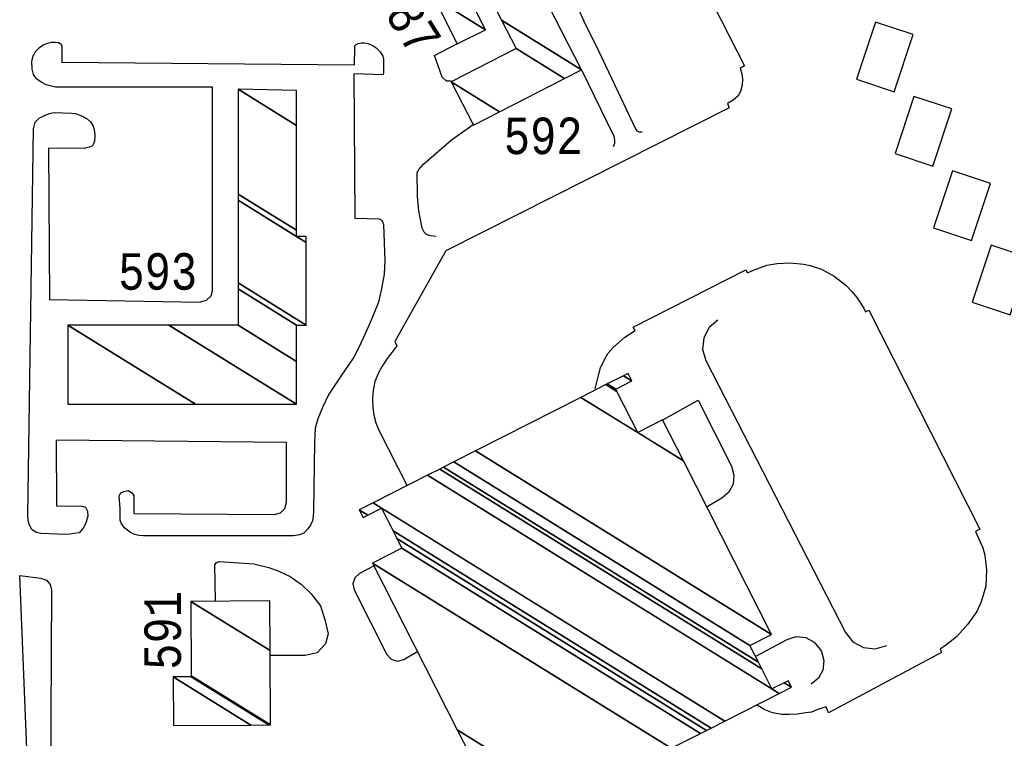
# Model space of a CAD drawing. Extents: x -0.5 to 41.9, y -0.5 to 29.8.
# Tile 93 of 128: x 12.41 to 12.864, y 3.052 to 3.384. Entities that reach past the tile are written whole.
import ezdxf
from ezdxf.enums import TextEntityAlignment as Align

# ---------------------------------------------------------------- set-up
doc = ezdxf.new("R2010")
doc.units = 0
doc.header["$MEASUREMENT"] = 0
for name, color, linetype in [('11', 2, 'CONTINUOUS'), ('21', 5, 'CONTINUOUS'), ('23', 1, 'CONTINUOUS'), ('4', 2, 'CONTINUOUS'), ('6', 15, 'CONTINUOUS')]:
    doc.layers.add(name, color=color, linetype=linetype)
doc.styles.add('MONOTXT', font='MONOTXT', dxfattribs={"height": 0.2})
doc.styles.get("Standard").update_dxf_attribs({"font": 'simplex.shx', "height": 0.2})

msp = doc.modelspace()

# ---------------------------------------------------------------- linework, layer by layer
at = {"layer": '11'}
msp.add_line((12.49853, 3.25933), (12.49853, 3.35303), dxfattribs=at)
for points in [[(12.69301, 3.43282), (12.6916, 3.43369), (12.69013, 3.43396), (12.67359, 3.42614), (12.67154, 3.42421), (12.66984, 3.42161), (12.66811, 3.41829), (12.66548, 3.41212), (12.6642, 3.40744), (12.66308, 3.40333), (12.66352, 3.39982), (12.6656, 3.39361), (12.67064, 3.38208), (12.67508, 3.37322), (12.68008, 3.36299), (12.69381, 3.3337), (12.69455, 3.33276), (12.69562, 3.33235), (12.69702, 3.33228)], [(12.49853, 3.35303), (12.42609, 3.35294), (12.42168, 3.35398), (12.41936, 3.35529), (12.41733, 3.35687), (12.41584, 3.35887), (12.41527, 3.36122), (12.41516, 3.36481), (12.41575, 3.3674), (12.41697, 3.3695), (12.41868, 3.37134), (12.42028, 3.37248), (12.42199, 3.37317), (12.4241, 3.37374), (12.42607, 3.37378), (12.42739, 3.37352), (12.42859, 3.37273), (12.4289, 3.3718), (12.4289, 3.36561), (12.42892, 3.36446), (12.42884, 3.36447), (12.56419, 3.36327), (12.56422, 3.37098), (12.56434, 3.37196), (12.56496, 3.37262), (12.56586, 3.37309), (12.56718, 3.37336), (12.56864, 3.37344), (12.57028, 3.37312), (12.57229, 3.37232), (12.57409, 3.37104), (12.57597, 3.3692), (12.57718, 3.36727), (12.57751, 3.36611), (12.57751, 3.36494), (12.57743, 3.35994), (12.57739, 3.35862), (12.56374, 3.35913), (12.56425, 3.29241)], [(12.60869, 3.35578), (12.60661, 3.35578), (12.60454, 3.35756), (12.60098, 3.3676), (12.61135, 3.37292)], [(12.6837, 3.32553), (12.6843, 3.32708), (12.68437, 3.32863), (12.68397, 3.33012), (12.66886, 3.3611)], [(12.54557, 3.18885), (12.5452, 3.1573), (12.54508, 3.15487), (12.54466, 3.15269), (12.54377, 3.15082), (12.54254, 3.14898), (12.54073, 3.14708), (12.53877, 3.14623), (12.53591, 3.14575), (12.46671, 3.14583), (12.46471, 3.14598), (12.46254, 3.14645), (12.46069, 3.14737), (12.45805, 3.14934), (12.45647, 3.15131), (12.45593, 3.15308), (12.45589, 3.15849), (12.45551, 3.16426), (12.45619, 3.1656), (12.4576, 3.16634), (12.45964, 3.16669), (12.46109, 3.16582), (12.46217, 3.16446), (12.46225, 3.15619), (12.52711, 3.15565), (12.52995, 3.15639), (12.53202, 3.15846), (12.53277, 3.16129), (12.53267, 3.18887), (12.42633, 3.18992), (12.42657, 3.1597), (12.43832, 3.1595), (12.43994, 3.15904), (12.44082, 3.15719), (12.44097, 3.15495), (12.44013, 3.15168), (12.43886, 3.14933), (12.43694, 3.14722), (12.43472, 3.14692), (12.43262, 3.14666), (12.43065, 3.14647), (12.41936, 3.14697), (12.4171, 3.14738), (12.41512, 3.14868), (12.41397, 3.15067), (12.4134, 3.15275), (12.41324, 3.15525), (12.41592, 3.33369), (12.41659, 3.33679), (12.41848, 3.33857), (12.42162, 3.34023), (12.42391, 3.34097), (12.42548, 3.34125), (12.43345, 3.34102), (12.4353, 3.34074), (12.43799, 3.33975), (12.44064, 3.33833), (12.44219, 3.33689), (12.44344, 3.33501), (12.4439, 3.33335), (12.44422, 3.33077), (12.44406, 3.32806), (12.4436, 3.32676), (12.44308, 3.3259), (12.44169, 3.3252), (12.44034, 3.32487), (12.43923, 3.32469), (12.42285, 3.32483), (12.42328, 3.25499), (12.49281, 3.25372)], [(12.60187, 3.28397), (12.5992, 3.28427), (12.59742, 3.28486), (12.59624, 3.28604), (12.59535, 3.28781), (12.59387, 3.29579), (12.59327, 3.30259), (12.59298, 3.31352), (12.59387, 3.315), (12.59594, 3.31737), (12.60898, 3.32859), (12.61936, 3.33598)], [(12.56425, 3.29241), (12.57553, 3.2921), (12.57662, 3.29159), (12.57711, 3.29075), (12.5775, 3.28957), (12.57809, 3.27298), (12.57785, 3.26657), (12.57665, 3.25997), (12.57515, 3.25376), (12.57252, 3.24722), (12.57081, 3.2432), (12.56816, 3.23706), (12.56591, 3.23248), (12.56378, 3.22824), (12.56157, 3.22492), (12.55781, 3.21954), (12.555, 3.21541), (12.55228, 3.21115), (12.5493, 3.20503), (12.54713, 3.1999), (12.54601, 3.19548), (12.54557, 3.18885)], [(12.49853, 3.25933), (12.49776, 3.25649), (12.49567, 3.25443), (12.49281, 3.25372)], [(12.73192, 3.24541), (12.72785, 3.24195), (12.72537, 3.23722), (12.72484, 3.2319), (12.72634, 3.22677), (12.79085, 3.10123), (12.79429, 3.09692), (12.79912, 3.09426), (12.8046, 3.09367), (12.80989, 3.09524)], [(12.70643, 3.19942), (12.72279, 3.20846), (12.73819, 3.17796), (12.73935, 3.1739), (12.73893, 3.1697), (12.73699, 3.16596), (12.7338, 3.16319), (12.72689, 3.15918)], [(12.49989, 3.11588), (12.49964, 3.13237), (12.50034, 3.13345), (12.50159, 3.1339), (12.51766, 3.13287), (12.52448, 3.13117), (12.52911, 3.12947), (12.53446, 3.1271), (12.53958, 3.1234), (12.54418, 3.11903), (12.54835, 3.11345), (12.55054, 3.10665), (12.552, 3.10059), (12.55079, 3.09597), (12.54689, 3.09185), (12.54129, 3.09063), (12.52521, 3.09063)], [(12.57319, 3.1319), (12.56643, 3.12839), (12.56429, 3.12645), (12.56341, 3.1237), (12.564, 3.12088), (12.57903, 3.0911), (12.58106, 3.08887), (12.58395, 3.08801), (12.58686, 3.08877), (12.5934, 3.09258)], [(12.40951, 3.12752), (12.41932, 3.12632), (12.42185, 3.12536), (12.42363, 3.12334), (12.42426, 3.12072), (12.42376, 3.03242), (12.42296, 3.02958), (12.42084, 3.02753), (12.41819, 3.02686), (12.41616, 3.02755), (12.41424, 3.02953), (12.41345, 3.03219), (12.40951, 3.12752)], [(12.74969, 3.09036), (12.76388, 3.09803), (12.76812, 3.09933), (12.77253, 3.09888), (12.77643, 3.09676), (12.7792, 3.0933), (12.77968, 3.09237), (12.78088, 3.08819), (12.78041, 3.08386), (12.77832, 3.08004), (12.77493, 3.0773)]]:
    msp.add_lwpolyline(points, dxfattribs=at)
at = {"layer": '4'}
for points in [[(12.79589, 3.35666), (12.81338, 3.35084), (12.82214, 3.37722), (12.80465, 3.38303), (12.79589, 3.35666)], [(12.8137, 3.32232), (12.83119, 3.3165), (12.83995, 3.34288), (12.82246, 3.34869), (12.8137, 3.32232)], [(12.83151, 3.28798), (12.849, 3.28216), (12.85776, 3.30855), (12.84027, 3.31435), (12.83151, 3.28798)], [(12.84932, 3.25364), (12.86681, 3.24782), (12.87557, 3.27421), (12.85808, 3.28002), (12.84932, 3.25364)]]:
    msp.add_lwpolyline(points, dxfattribs=at)
at = {"layer": '6'}
for points in [[(12.63665, 3.57345), (12.74421, 3.36286), (12.74219, 3.36162), (12.74296, 3.3591), (12.74323, 3.3568), (12.74317, 3.35382), (12.74238, 3.35094), (12.74121, 3.3489), (12.73901, 3.34693), (12.7364, 3.34537), (12.73718, 3.34345), (12.60625, 3.27735), (12.5827, 3.23547), (12.5836, 3.23349), (12.58136, 3.23043), (12.57917, 3.22771), (12.57687, 3.2242), (12.57523, 3.2211), (12.57357, 3.21711), (12.5727, 3.21288), (12.57237, 3.20919), (12.57253, 3.2049), (12.57306, 3.20159), (12.57401, 3.19806), (12.57536, 3.19466), (12.5884, 3.16895)], [(12.67524, 3.21361), (12.6765, 3.21865), (12.67777, 3.22344), (12.67954, 3.22722), (12.68105, 3.22999), (12.68358, 3.23276), (12.68889, 3.23755), (12.6937, 3.24057), (12.69284, 3.24213), (12.74479, 3.2686), (12.74556, 3.26721), (12.74868, 3.26869), (12.75444, 3.27078), (12.75934, 3.27161), (12.76531, 3.27181), (12.77165, 3.27125), (12.77457, 3.27063), (12.77982, 3.26886), (12.78568, 3.26574), (12.79098, 3.26157), (12.7938, 3.25869), (12.79607, 3.25581), (12.79925, 3.25094), (12.8001, 3.24916), (12.80165, 3.25), (12.85286, 3.14889), (12.85091, 3.14782), (12.85428, 3.14024), (12.85521, 3.13697), (12.85596, 3.13016), (12.85567, 3.12261), (12.85342, 3.11528), (12.85154, 3.11093), (12.84732, 3.10499), (12.84216, 3.09915)], [(12.84216, 3.09915), (12.8406, 3.09799), (12.83712, 3.09542), (12.8345, 3.09355), (12.83517, 3.09203), (12.78299, 3.06417), (12.78188, 3.06683), (12.77836, 3.06573), (12.77515, 3.06442), (12.77242, 3.06412), (12.76869, 3.06345), (12.76495, 3.06327), (12.76151, 3.06327), (12.75709, 3.06406), (12.75328, 3.06566), (12.75007, 3.06766)]]:
    msp.add_lwpolyline(points, dxfattribs=at)

# ---------------------------------------------------------------- texts
at = {"layer": '23'}
msp.add_text('COMBAT AIRCRAFT PARKING', height=0.0336856, rotation=296.9, dxfattribs=at).set_placement((12.94839, 3.4494), align=Align.MIDDLE)
at = {"layer": '23', "style": 'MONOTXT', "width": 0.833333}
for s, rotation, p in [('587', 302.2699, (12.5882, 3.38599)), ('591', 90, (12.47553, 3.10215))]:
    msp.add_text(s, height=0.016843, rotation=rotation, dxfattribs=at).set_placement(p, align=Align.MIDDLE)
for s, p in [('592', (12.65125, 3.33049)), ('593', (12.47324, 3.26788))]:
    msp.add_text(s, height=0.016843, dxfattribs=at).set_placement(p, align=Align.MIDDLE)

# ---------------------------------------------------------------- meshes
at = {"layer": '21'}
mesh = msp.add_polyface(dxfattribs=at)
corners = [(12.61899, 3.33541), (12.63103, 3.34158), (12.60875, 3.35539), (12.66101, 3.35695), (12.63873, 3.37076), (12.66896, 3.36102), (12.63196, 3.38396), (12.63859, 3.42027), (12.60159, 3.44321), (12.62158, 3.45345), (12.62158, 3.45345)]
mesh.append_faces([[corners[k] for k in face] for face in [(0, 0, 1, 2), (2, 1, 3, 4), (4, 3, 5, 6), (6, 5, 7, 8), (8, 7, 10, 9)]], dxfattribs={"vtx0": -1, "vtx2": -1})
mesh = msp.add_polyface(dxfattribs=at)
corners = [(12.61154, 3.37291), (12.62458, 3.37946), (12.60085, 3.39417), (12.62458, 3.37946), (12.59475, 3.40631), (12.61848, 3.39159), (12.6078, 3.41286)]
mesh.append_faces([[corners[k] for k in face] for face in [(0, 0, 1, 2), (2, 3, 5, 4), (4, 5, 6, 6)]], dxfattribs={"vtx0": -1, "vtx2": -1})
mesh = msp.add_polyface(dxfattribs=at)
corners = [(12.43176, 3.2066), (12.49062, 3.2066), (12.43176, 3.24309), (12.53731, 3.2066), (12.47845, 3.24309), (12.53731, 3.22638), (12.51036, 3.24309), (12.53731, 3.24309), (12.51036, 3.2598), (12.5418, 3.24309), (12.51036, 3.26259), (12.53731, 3.28408), (12.5418, 3.28129), (12.51036, 3.30078), (12.53731, 3.28686), (12.5418, 3.28408), (12.51036, 3.30357), (12.53731, 3.3353), (12.51036, 3.35201), (12.53731, 3.35145), (12.53731, 3.35145)]
mesh.append_faces([[corners[k] for k in face] for face in [(0, 0, 1, 2), (2, 1, 3, 4), (4, 3, 5, 6), (6, 5, 7, 8), (8, 7, 9, 10), (10, 9, 12, 13), (13, 11, 14, 16), (11, 12, 15, 15), (16, 14, 17, 18), (18, 17, 20, 19)]], dxfattribs={"vtx0": -1, "vtx2": -1})
mesh = msp.add_polyface(dxfattribs=at)
corners = [(12.63677, 3.01035), (12.63859, 3.01128), (12.63524, 3.01335), (12.64713, 3.01561), (12.64378, 3.01769), (12.62535, 3.02912), (12.65361, 3.0189), (12.65026, 3.02098), (12.63184, 3.03241), (12.61994, 3.03978), (12.66365, 3.024), (12.64188, 3.0375), (12.61155, 3.0563), (12.7104, 3.04773), (12.57248, 3.13324), (12.72391, 3.0546), (12.586, 3.1401), (12.72665, 3.05599), (12.58371, 3.14461), (12.56809, 3.1543), (12.5663, 3.1578), (12.72878, 3.05706), (12.58194, 3.1481), (12.57021, 3.15537), (12.5663, 3.1578), (12.57269, 3.16104), (12.73517, 3.06031), (12.5766, 3.15862), (12.59776, 3.17377), (12.75689, 3.07511), (12.76024, 3.07304), (12.60345, 3.17666), (12.75214, 3.08447), (12.76258, 3.078), (12.76592, 3.07593), (12.60527, 3.17758), (12.75061, 3.08747), (12.7644, 3.07892), (12.60993, 3.17995), (12.74672, 3.09514), (12.61994, 3.18503), (12.75673, 3.10022), (12.66865, 3.20976), (12.69489, 3.19349), (12.71603, 3.18039), (12.68016, 3.21561), (12.68527, 3.21244), (12.70641, 3.19934), (12.68082, 3.21594), (12.68473, 3.21352), (12.68832, 3.21975), (12.69223, 3.21733), (12.69045, 3.22083)]
mesh.append_faces([[corners[k] for k in face] for face in [(0, 0, 1, 2), (2, 1, 3, 4), (5, 5, 8, 9), (4, 3, 6, 7), (9, 8, 11, 12), (7, 6, 10, 11), (12, 10, 13, 14), (14, 13, 15, 16), (16, 15, 17, 18), (19, 19, 23, 24), (18, 17, 21, 22), (20, 23, 27, 25), (22, 21, 26, 27), (25, 26, 30, 28), (28, 29, 32, 31), (29, 30, 34, 33), (31, 32, 36, 35), (33, 34, 37, 37), (35, 36, 39, 38), (38, 39, 41, 40), (40, 41, 44, 42), (42, 43, 46, 45), (43, 44, 47, 47), (45, 46, 49, 48), (48, 49, 51, 50), (50, 51, 52, 52)]], dxfattribs={"vtx0": -1, "vtx2": -1})
mesh = msp.add_polyface(dxfattribs=at)
corners = [(12.48046, 3.05826), (12.51621, 3.05847), (12.48033, 3.08072), (12.52463, 3.05852), (12.48875, 3.08077), (12.52537, 3.05852), (12.48874, 3.08123), (12.52537, 3.05852), (12.48857, 3.11558), (12.52519, 3.09287), (12.52506, 3.11579)]
mesh.append_faces([[corners[k] for k in face] for face in [(0, 0, 1, 2), (2, 1, 3, 4), (4, 3, 5, 6), (6, 7, 9, 8), (8, 9, 10, 10)]], dxfattribs={"vtx0": -1, "vtx2": -1})

doc.saveas('drawing.dxf')
